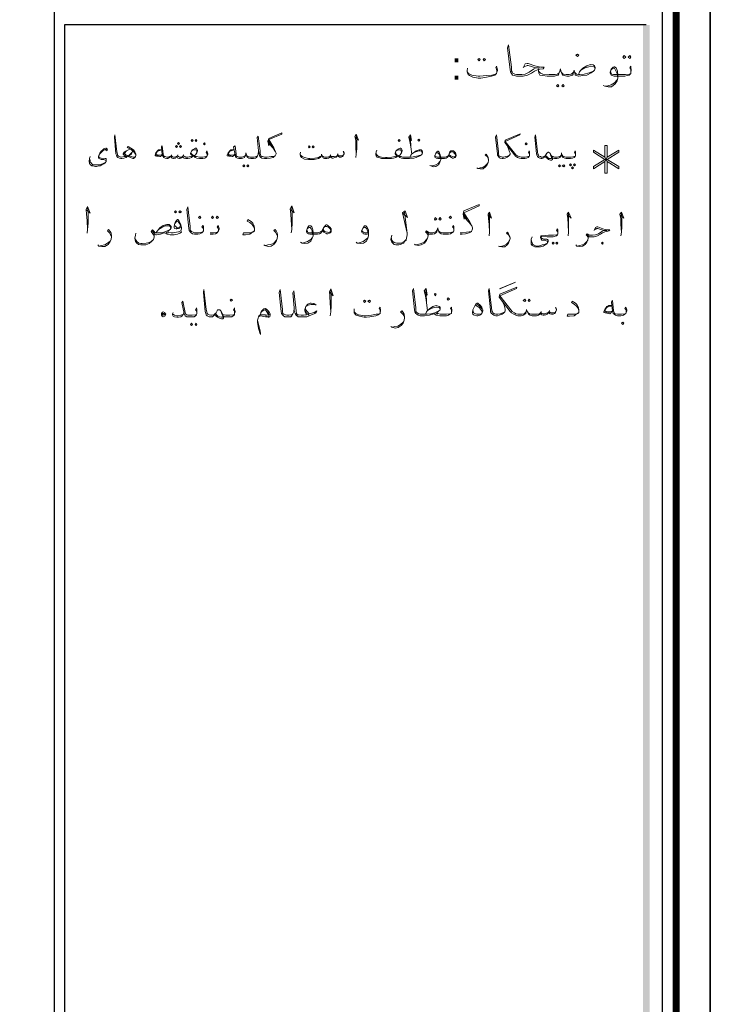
# Model space of a CAD drawing. Header units: metres. Extents: x -18 to 342, y 4 to 63.
# Tile 118 of 173: x 239 to 252, y 23 to 43. Entities that reach past the tile are written whole.
import ezdxf

# ---------------------------------------------------------------- set-up
doc = ezdxf.new("R2010")
doc.units = ezdxf.units.M
doc.header["$MEASUREMENT"] = 0
for name, color, linetype in [('PDF2_KADR', 7, 'Continuous'), ('PDF2_text', 7, 'Continuous'), ('PDF2_textt', 7, 'Continuous')]:
    doc.layers.add(name, color=color, linetype=linetype)
doc.styles.add('PDF B Mitra', font='BMITRA.TTF')

msp = doc.modelspace()

# ---------------------------------------------------------------- linework, layer by layer
at = {"layer": 'PDF2_KADR', "lineweight": 25}
for points in [[(168.183, 4.013), (252.273, 4.013), (252.273, 63.476), (168.183, 63.476)], [(168.183, 63.476), (252.273, 63.476), (252.273, 4.013), (168.183, 4.013)], [(169.002, 4.832), (251.33, 4.832), (251.33, 62.657), (169.002, 62.657)]]:
    msp.add_lwpolyline(points, close=True, dxfattribs=at)
at = {"layer": 'PDF2_KADR', "lineweight": 0, "const_width": 0.135}
msp.add_lwpolyline([(168.723, 62.937), (168.723, 4.552), (251.599, 4.552), (251.599, 62.937)], close=True, dxfattribs=at)
at = {"layer": 'PDF2_KADR', "lineweight": 25}
for points in [[(239.339, 4.832), (239.339, 62.657)], [(251.012, 42.759), (239.541, 42.759), (239.541, 15.956), (239.541, 15.628), (251.012, 15.628)]]:
    msp.add_lwpolyline(points, dxfattribs=at)
at = {"layer": 'PDF2_KADR', "transparency": 33554559}
for points in [[(250.944, 15.628), (251.079, 15.628), (250.944, 42.759)], [(251.079, 15.628), (250.944, 42.759), (251.079, 42.759)]]:
    msp.add_solid(points, dxfattribs=at)
at = {"layer": 'PDF2_textt', "lineweight": 20}
for points in [[(248.585, 41.912), (248.623, 41.989), (248.662, 41.998), (248.681, 41.998), (248.816, 41.95), (248.931, 41.921), (248.999, 41.921), (248.98, 41.893), (248.912, 41.883), (248.864, 41.873), (248.806, 41.844), (248.748, 41.806), (248.671, 41.767), (248.585, 41.748), (248.46, 41.748), (248.45, 41.748), (248.411, 41.758), (248.373, 41.767), (248.354, 41.796), (248.334, 41.835), (248.325, 41.873), (248.277, 42.307), (248.296, 42.364), (248.354, 41.921), (248.354, 41.854), (248.363, 41.835), (248.382, 41.806), (248.421, 41.787), (248.45, 41.777), (248.46, 41.777), (248.556, 41.777), (248.623, 41.787), (248.7, 41.825), (248.787, 41.883), (248.835, 41.912), (248.903, 41.912), (248.835, 41.912), (248.681, 41.96), (248.662, 41.96), (248.604, 41.931)], [(249.673, 41.777), (249.692, 41.835), (249.721, 41.864), (249.76, 41.902), (249.837, 41.95), (249.914, 41.979), (249.962, 41.97), (249.991, 41.95), (250.001, 41.921), (250.001, 41.902), (249.991, 41.864), (249.972, 41.844), (249.923, 41.815), (249.837, 41.767), (249.76, 41.758), (249.683, 41.748), (249.673, 41.748), (249.635, 41.758), (249.606, 41.767), (249.606, 41.787), (249.596, 41.825), (249.586, 41.864), (249.577, 41.825), (249.567, 41.787), (249.557, 41.767), (249.529, 41.758), (249.49, 41.748), (249.442, 41.748), (249.394, 41.758), (249.365, 41.767), (249.346, 41.796), (249.326, 41.844), (249.317, 41.893), (249.307, 41.844), (249.288, 41.796), (249.278, 41.767), (249.24, 41.758), (249.201, 41.748), (249.143, 41.748), (249.057, 41.748), (248.97, 41.758), (248.912, 41.767), (248.893, 41.806), (248.883, 41.844), (248.883, 41.893)], [(248.065, 41.825), (248.065, 41.844), (248.055, 41.883), (248.045, 41.912), (248.055, 41.941), (248.065, 41.921), (248.074, 41.873), (248.074, 41.854), (248.065, 41.825), (248.055, 41.796), (248.026, 41.767), (247.959, 41.748), (247.824, 41.719), (247.747, 41.71), (247.699, 41.71), (247.593, 41.729), (247.525, 41.758), (247.496, 41.777), (247.487, 41.806), (247.477, 41.835), (247.477, 41.854), (247.487, 41.902)], [(247.477, 41.835), (247.506, 41.796), (247.573, 41.767), (247.699, 41.748), (247.728, 41.748), (247.862, 41.758), (247.968, 41.767), (248.017, 41.777), (248.055, 41.796)], [(249.297, 41.835), (249.288, 41.806), (249.259, 41.787), (249.211, 41.777), (249.143, 41.777), (249.095, 41.777), (248.97, 41.787), (248.922, 41.806), (248.903, 41.825), (248.883, 41.844)], [(249.336, 41.835), (249.355, 41.806), (249.375, 41.787), (249.432, 41.777), (249.49, 41.777), (249.529, 41.787), (249.557, 41.806), (249.577, 41.825)], [(249.596, 41.825), (249.635, 41.787), (249.673, 41.777), (249.702, 41.777), (249.789, 41.787), (249.885, 41.815), (249.972, 41.844)], [(249.721, 41.864), (249.798, 41.912), (249.875, 41.931), (249.914, 41.941), (249.923, 41.941), (249.981, 41.931), (250.001, 41.902)], [(250.704, 41.825), (250.704, 41.844), (250.704, 41.883), (250.684, 41.912), (250.704, 41.941), (250.704, 41.921), (250.713, 41.873), (250.713, 41.854), (250.704, 41.825), (250.704, 41.796), (250.675, 41.767), (250.636, 41.758), (250.588, 41.748), (250.521, 41.748), (250.376, 41.748), (250.338, 41.758), (250.318, 41.767), (250.309, 41.777), (250.299, 41.806), (250.299, 41.825), (250.318, 41.883), (250.357, 41.921), (250.376, 41.931), (250.386, 41.931), (250.415, 41.912), (250.444, 41.844), (250.453, 41.767), (250.453, 41.71), (250.434, 41.652), (250.395, 41.594), (250.328, 41.536), (250.261, 41.536), (250.193, 41.546), (250.164, 41.565)], [(250.318, 41.873), (250.338, 41.893), (250.367, 41.902), (250.386, 41.902), (250.405, 41.864), (250.424, 41.825), (250.434, 41.796), (250.453, 41.71), (250.434, 41.671), (250.386, 41.613), (250.318, 41.575), (250.251, 41.555), (250.203, 41.546)], [(250.309, 41.835), (250.309, 41.806), (250.328, 41.787), (250.367, 41.777), (250.521, 41.777), (250.598, 41.777), (250.675, 41.787), (250.704, 41.796)], [(243.692, 40.178), (243.654, 40.159), (243.615, 40.159), (243.538, 40.149), (243.509, 40.149), (243.48, 40.149), (243.442, 40.159), (243.432, 40.159), (243.413, 40.178), (243.394, 40.226), (243.394, 40.274), (243.355, 40.563), (243.336, 40.535), (243.365, 40.274), (243.374, 40.226), (243.384, 40.178), (243.403, 40.149), (243.432, 40.13), (243.48, 40.12), (243.509, 40.12), (243.528, 40.12), (243.596, 40.13), (243.654, 40.14), (243.673, 40.159), (243.692, 40.178), (243.711, 40.217), (243.711, 40.226), (243.702, 40.255), (243.663, 40.332), (243.567, 40.496), (243.827, 40.602), (243.827, 40.631), (243.567, 40.515), (243.548, 40.467), (243.567, 40.371), (243.567, 40.496)], [(245.272, 40.544), (245.339, 40.486), (245.291, 40.602), (245.262, 40.554), (245.281, 40.477), (245.281, 40.361), (245.291, 40.207), (245.281, 40.14)], [(248.71, 40.178), (248.71, 40.197), (248.7, 40.226), (248.691, 40.246), (248.7, 40.274), (248.71, 40.255), (248.71, 40.217), (248.71, 40.207), (248.71, 40.178), (248.7, 40.159), (248.681, 40.14), (248.652, 40.13), (248.614, 40.12), (248.565, 40.12), (248.546, 40.12), (248.508, 40.13), (248.469, 40.14), (248.431, 40.169), (248.411, 40.197), (248.219, 40.438), (248.228, 40.486), (248.527, 40.612), (248.517, 40.592), (248.228, 40.457), (248.44, 40.197), (248.479, 40.169), (248.508, 40.159), (248.546, 40.149), (248.565, 40.149), (248.623, 40.149), (248.681, 40.159), (248.7, 40.159)], [(240.947, 40.188), (240.938, 40.207), (240.918, 40.236), (240.88, 40.284), (240.774, 40.342), (240.793, 40.361), (240.899, 40.294), (240.928, 40.255), (240.947, 40.207), (240.947, 40.178), (240.938, 40.159), (240.928, 40.14), (240.899, 40.12), (240.889, 40.12), (240.793, 40.159), (240.735, 40.178), (240.706, 40.197), (240.697, 40.207), (240.697, 40.217), (240.716, 40.246), (240.745, 40.265), (240.764, 40.274), (240.803, 40.294), (240.832, 40.303), (240.861, 40.294), (240.88, 40.274), (240.88, 40.255), (240.861, 40.217), (240.812, 40.178), (240.774, 40.159), (240.755, 40.14), (240.706, 40.13), (240.668, 40.12), (240.658, 40.12), (240.649, 40.12), (240.62, 40.13), (240.591, 40.14), (240.572, 40.159), (240.562, 40.188), (240.552, 40.217), (240.523, 40.544), (240.533, 40.592), (240.572, 40.255), (240.581, 40.207), (240.581, 40.188), (240.6, 40.169), (240.62, 40.159), (240.649, 40.149), (240.658, 40.149), (240.716, 40.159), (240.755, 40.159), (240.774, 40.169), (240.812, 40.188), (240.832, 40.207), (240.87, 40.246)], [(243.567, 40.448), (243.625, 40.371)], [(243.567, 40.419), (243.654, 40.323), (243.702, 40.255)], [(245.291, 40.207), (245.301, 40.313), (245.301, 40.496), (245.291, 40.573)], [(246.331, 40.544), (246.379, 40.477), (246.36, 40.592), (246.331, 40.544), (246.35, 40.457), (246.37, 40.352), (246.389, 40.207)], [(246.37, 40.352), (246.36, 40.506), (246.36, 40.583)], [(248.267, 40.38), (248.296, 40.313), (248.315, 40.255), (248.325, 40.226), (248.325, 40.207), (248.315, 40.188), (248.286, 40.159), (248.267, 40.149), (248.228, 40.13), (248.19, 40.12), (248.171, 40.12), (248.132, 40.13), (248.113, 40.14), (248.094, 40.159), (248.074, 40.188), (248.074, 40.217), (248.036, 40.544), (248.055, 40.592), (248.094, 40.255), (248.094, 40.207), (248.103, 40.188), (248.113, 40.169), (248.142, 40.159), (248.171, 40.149), (248.199, 40.149), (248.238, 40.159), (248.277, 40.169), (248.315, 40.188)], [(249.615, 40.178), (249.615, 40.197), (249.606, 40.226), (249.596, 40.246), (249.606, 40.274), (249.615, 40.255), (249.615, 40.217), (249.615, 40.207), (249.615, 40.178), (249.606, 40.159), (249.586, 40.14), (249.557, 40.13), (249.519, 40.12), (249.471, 40.12), (249.432, 40.12), (249.403, 40.13), (249.375, 40.14), (249.355, 40.159), (249.346, 40.197), (249.336, 40.236), (249.336, 40.197), (249.317, 40.159), (249.307, 40.14), (249.278, 40.13), (249.249, 40.12), (249.211, 40.12), (249.201, 40.12), (249.172, 40.13), (249.153, 40.14), (249.143, 40.178), (249.114, 40.226), (249.105, 40.236), (249.086, 40.246), (249.076, 40.246), (249.066, 40.236), (249.047, 40.226), (249.028, 40.197), (249.009, 40.159), (248.999, 40.149), (248.989, 40.14), (248.97, 40.13), (248.951, 40.12), (248.941, 40.12), (248.912, 40.13), (248.883, 40.14), (248.864, 40.159), (248.854, 40.188), (248.845, 40.217), (248.816, 40.544), (248.826, 40.592), (248.864, 40.255), (248.874, 40.207), (248.883, 40.188), (248.893, 40.169), (248.922, 40.159), (248.941, 40.149), (248.951, 40.149), (248.96, 40.149), (248.989, 40.159), (248.999, 40.159), (249.009, 40.169), (249.028, 40.197)], [(240.369, 40.294), (240.36, 40.303), (240.321, 40.294), (240.292, 40.274), (240.254, 40.236), (240.234, 40.217), (240.225, 40.188), (240.215, 40.159), (240.225, 40.14), (240.263, 40.13), (240.34, 40.12), (240.36, 40.12), (240.36, 40.101), (240.36, 40.082), (240.36, 40.063), (240.34, 40.034), (240.312, 40.014), (240.273, 39.995), (240.244, 39.976), (240.215, 39.976), (240.167, 39.966), (240.148, 39.966), (240.1, 39.976), (240.08, 39.976), (240.052, 39.995), (240.032, 40.024), (240.023, 40.063), (240.032, 40.12), (240.042, 40.159)], [(240.35, 40.294), (240.36, 40.274), (240.389, 40.284), (240.379, 40.313), (240.36, 40.323), (240.35, 40.323), (240.312, 40.313), (240.292, 40.294), (240.263, 40.265), (240.234, 40.226), (240.215, 40.188), (240.206, 40.159), (240.206, 40.14), (240.215, 40.12), (240.225, 40.12), (240.263, 40.101), (240.312, 40.101), (240.34, 40.091), (240.35, 40.082), (240.36, 40.072), (240.35, 40.053), (240.34, 40.043), (240.302, 40.024), (240.254, 40.005), (240.225, 39.995), (240.157, 39.995), (240.138, 39.995), (240.1, 39.995), (240.08, 40.014), (240.061, 40.034), (240.042, 40.053), (240.042, 40.082), (240.032, 40.12)], [(240.938, 40.159), (240.918, 40.149), (240.899, 40.149), (240.851, 40.159), (240.793, 40.178), (240.745, 40.197), (240.726, 40.217), (240.716, 40.217), (240.716, 40.226), (240.726, 40.236), (240.764, 40.274), (240.803, 40.294)], [(241.467, 40.197), (241.429, 40.159), (241.419, 40.159), (241.352, 40.169), (241.323, 40.178), (241.323, 40.188), (241.342, 40.236), (241.371, 40.274), (241.39, 40.294), (241.41, 40.294), (241.458, 40.294), (241.4, 40.274), (241.371, 40.265), (241.342, 40.217), (241.352, 40.197), (241.371, 40.197), (241.448, 40.188), (241.467, 40.207)], [(242.353, 40.178), (242.353, 40.197), (242.344, 40.226), (242.334, 40.246), (242.344, 40.274), (242.353, 40.255), (242.363, 40.217), (242.363, 40.207), (242.353, 40.178), (242.344, 40.159), (242.324, 40.14), (242.305, 40.13), (242.267, 40.12), (242.209, 40.12), (242.199, 40.12), (242.151, 40.13), (242.113, 40.14), (242.093, 40.159), (242.084, 40.169), (242.064, 40.159), (242.045, 40.14), (242.007, 40.13), (241.968, 40.12), (241.949, 40.12), (241.93, 40.12), (241.901, 40.13), (241.881, 40.14), (241.862, 40.159), (241.853, 40.14), (241.833, 40.13), (241.814, 40.12), (241.804, 40.12), (241.775, 40.13), (241.766, 40.14), (241.756, 40.169), (241.737, 40.14), (241.718, 40.13), (241.689, 40.12), (241.679, 40.12), (241.66, 40.13), (241.65, 40.14), (241.631, 40.169), (241.612, 40.14), (241.592, 40.13), (241.573, 40.12), (241.564, 40.12), (241.554, 40.12), (241.525, 40.13), (241.496, 40.14), (241.487, 40.159), (241.467, 40.197), (241.448, 40.352), (241.467, 40.371), (241.487, 40.207), (241.496, 40.178), (241.506, 40.159), (241.525, 40.159), (241.554, 40.149), (241.564, 40.149), (241.583, 40.149), (241.612, 40.159), (241.631, 40.169), (241.65, 40.178), (241.66, 40.159), (241.689, 40.149), (241.708, 40.149), (241.737, 40.159), (241.756, 40.169), (241.766, 40.178), (241.785, 40.159), (241.804, 40.149), (241.833, 40.149), (241.862, 40.159), (241.881, 40.178), (241.891, 40.169), (241.91, 40.159), (241.93, 40.149), (241.949, 40.149), (241.968, 40.149), (242.026, 40.159), (242.064, 40.169), (242.045, 40.197), (242.026, 40.217), (242.026, 40.226), (242.045, 40.265), (242.064, 40.294), (242.103, 40.313), (242.122, 40.323), (242.141, 40.323), (242.151, 40.313), (242.161, 40.284), (242.161, 40.274), (242.151, 40.236), (242.122, 40.197), (242.093, 40.178), (242.122, 40.159), (242.141, 40.159), (242.199, 40.149), (242.209, 40.149), (242.267, 40.149), (242.324, 40.159), (242.344, 40.159)], [(242.036, 40.236), (242.045, 40.217), (242.064, 40.197), (242.093, 40.178)], [(242.151, 40.236), (242.151, 40.265), (242.141, 40.294), (242.122, 40.294), (242.113, 40.294), (242.064, 40.284), (242.045, 40.265)], [(242.902, 40.197), (242.854, 40.159), (242.845, 40.159), (242.777, 40.169), (242.748, 40.178), (242.748, 40.188), (242.767, 40.236), (242.796, 40.274), (242.816, 40.294), (242.835, 40.294), (242.883, 40.294), (242.825, 40.274), (242.796, 40.265), (242.767, 40.217), (242.777, 40.197), (242.796, 40.197), (242.873, 40.188), (242.902, 40.207)], [(243.365, 40.274), (243.355, 40.207), (243.345, 40.178), (243.326, 40.14), (243.307, 40.13), (243.268, 40.12), (243.249, 40.12), (243.211, 40.12), (243.172, 40.13), (243.153, 40.14), (243.133, 40.159), (243.124, 40.197), (243.114, 40.236), (243.114, 40.197), (243.095, 40.159), (243.085, 40.14), (243.056, 40.13), (243.028, 40.12), (242.989, 40.12), (242.979, 40.12), (242.95, 40.13), (242.922, 40.14), (242.912, 40.159), (242.902, 40.197), (242.873, 40.352), (242.902, 40.371), (242.922, 40.207), (242.922, 40.178), (242.941, 40.159), (242.95, 40.159), (242.979, 40.149), (242.989, 40.149), (243.037, 40.149), (243.076, 40.159), (243.095, 40.169), (243.105, 40.188)], [(245.05, 40.217), (245.031, 40.255), (245.04, 40.265), (245.05, 40.236), (245.05, 40.217), (245.04, 40.197), (245.031, 40.178), (245.021, 40.159), (244.992, 40.149), (244.963, 40.149), (244.944, 40.159), (244.915, 40.169), (244.915, 40.178), (244.896, 40.149), (244.867, 40.14), (244.838, 40.13), (244.819, 40.13), (244.8, 40.14), (244.78, 40.149), (244.78, 40.169), (244.761, 40.14), (244.742, 40.13), (244.713, 40.12), (244.674, 40.12), (244.665, 40.12), (244.646, 40.13), (244.636, 40.14), (244.626, 40.149), (244.617, 40.169), (244.607, 40.207), (244.607, 40.178), (244.588, 40.149), (244.578, 40.14), (244.549, 40.12), (244.463, 40.101), (244.386, 40.101), (244.347, 40.101), (244.27, 40.111), (244.212, 40.14), (244.193, 40.169), (244.183, 40.197), (244.183, 40.217), (244.193, 40.246)], [(244.935, 40.217), (244.925, 40.197)], [(246.35, 40.149), (246.37, 40.188), (246.389, 40.217), (246.418, 40.236), (246.476, 40.274), (246.533, 40.294), (246.572, 40.294), (246.591, 40.274), (246.601, 40.255), (246.601, 40.236), (246.591, 40.217), (246.581, 40.197), (246.543, 40.178), (246.476, 40.14), (246.427, 40.13), (246.341, 40.12), (246.225, 40.12), (246.187, 40.13), (246.148, 40.14), (246.129, 40.159), (246.119, 40.169), (246.1, 40.159), (246.071, 40.14), (246.023, 40.13), (245.984, 40.12), (245.898, 40.12), (245.869, 40.12), (245.792, 40.12), (245.734, 40.14), (245.705, 40.149), (245.686, 40.178), (245.676, 40.197), (245.676, 40.217), (245.686, 40.255), (245.695, 40.284)], [(245.686, 40.217), (245.695, 40.197), (245.715, 40.178), (245.734, 40.159), (245.792, 40.149), (245.869, 40.14), (245.898, 40.14), (245.994, 40.149), (246.052, 40.159), (246.1, 40.169), (246.071, 40.197), (246.061, 40.217), (246.061, 40.226), (246.071, 40.265), (246.1, 40.294), (246.129, 40.313), (246.158, 40.323), (246.167, 40.323), (246.187, 40.313), (246.196, 40.284), (246.196, 40.274), (246.187, 40.236), (246.158, 40.197), (246.129, 40.178), (246.148, 40.159), (246.177, 40.159), (246.206, 40.149), (246.225, 40.149), (246.379, 40.149), (246.447, 40.159), (246.514, 40.178), (246.581, 40.197)], [(246.187, 40.236), (246.187, 40.265), (246.167, 40.294), (246.158, 40.294), (246.148, 40.294), (246.1, 40.284), (246.071, 40.265)], [(246.071, 40.236), (246.071, 40.217), (246.09, 40.197), (246.129, 40.178)], [(246.389, 40.217), (246.447, 40.246), (246.504, 40.265), (246.533, 40.274), (246.543, 40.274), (246.581, 40.265), (246.601, 40.236)], [(247.111, 40.178), (247.102, 40.159), (247.082, 40.14), (247.063, 40.13), (247.034, 40.12), (247.005, 40.12), (246.899, 40.12), (246.87, 40.13), (246.861, 40.14), (246.841, 40.149), (246.841, 40.169), (246.841, 40.178), (246.861, 40.226), (246.88, 40.255), (246.899, 40.265), (246.909, 40.265), (246.928, 40.246), (246.947, 40.197), (246.957, 40.14), (246.957, 40.101), (246.938, 40.053), (246.919, 40.005), (246.861, 39.966), (246.813, 39.957), (246.764, 39.976), (246.745, 39.986)], [(246.861, 40.217), (246.87, 40.236), (246.89, 40.236), (246.899, 40.236), (246.919, 40.217), (246.938, 40.178), (246.938, 40.159), (246.957, 40.101), (246.938, 40.063), (246.909, 40.024), (246.861, 39.995), (246.803, 39.976), (246.764, 39.976)], [(247.13, 40.226), (247.15, 40.246), (247.169, 40.255), (247.188, 40.255), (247.207, 40.246), (247.217, 40.236), (247.236, 40.217), (247.256, 40.188), (247.256, 40.178), (247.236, 40.159), (247.227, 40.149), (247.198, 40.159), (247.15, 40.178), (247.121, 40.197), (247.102, 40.178), (247.082, 40.159), (247.044, 40.149), (247.005, 40.149), (246.89, 40.149), (246.861, 40.159), (246.851, 40.169), (246.841, 40.188)], [(249.114, 40.226), (249.124, 40.197), (249.143, 40.14), (249.143, 40.12), (249.124, 40.12), (249.095, 40.12), (249.066, 40.14), (249.047, 40.159), (249.028, 40.178)], [(250.193, 40.063), (250.193, 39.831), (250.241, 39.831), (250.241, 40.063), (250.472, 39.918), (250.472, 39.966), (250.241, 40.101), (250.472, 40.246), (250.472, 40.284), (250.241, 40.149), (250.241, 40.38), (250.193, 40.38), (250.193, 40.149), (249.972, 40.284), (249.972, 40.246), (250.193, 40.101), (249.972, 39.966), (249.972, 39.918), (250.193, 40.063), (250.241, 40.149)], [(241.419, 40.169), (241.342, 40.188)], [(241.65, 40.197), (241.65, 40.178)], [(241.775, 40.197), (241.766, 40.178)], [(241.891, 40.197), (241.881, 40.178)], [(242.845, 40.169), (242.767, 40.188)], [(243.345, 40.178), (243.336, 40.159), (243.316, 40.159), (243.278, 40.149), (243.249, 40.149), (243.201, 40.149), (243.162, 40.159), (243.143, 40.169), (243.133, 40.188)], [(244.183, 40.197), (244.222, 40.159), (244.27, 40.14), (244.347, 40.12), (244.376, 40.12), (244.472, 40.13), (244.549, 40.14), (244.578, 40.159), (244.607, 40.178)], [(244.617, 40.178), (244.636, 40.159), (244.665, 40.149), (244.674, 40.149), (244.723, 40.149), (244.761, 40.159), (244.78, 40.169), (244.78, 40.178), (244.8, 40.159), (244.829, 40.159), (244.857, 40.159), (244.896, 40.169), (244.915, 40.178), (244.925, 40.197), (244.944, 40.178), (244.963, 40.178), (245.002, 40.178), (245.021, 40.178), (245.04, 40.197)], [(244.79, 40.197), (244.78, 40.178)], [(247.901, 40.091), (247.891, 40.12), (247.872, 40.159), (247.834, 40.188), (247.853, 40.207), (247.872, 40.178), (247.891, 40.14), (247.901, 40.101), (247.901, 40.082), (247.891, 40.043), (247.872, 39.995), (247.843, 39.957), (247.795, 39.918), (247.737, 39.918), (247.689, 39.928), (247.67, 39.937)], [(247.699, 39.928), (247.737, 39.937), (247.785, 39.947), (247.834, 39.976), (247.872, 40.014), (247.891, 40.043)], [(249.153, 40.14), (249.163, 40.12), (249.163, 40.101), (249.143, 40.091), (249.124, 40.091), (249.086, 40.101), (249.066, 40.12), (249.037, 40.14), (249.009, 40.159)], [(249.326, 40.188), (249.317, 40.169), (249.297, 40.159), (249.259, 40.149), (249.211, 40.149), (249.201, 40.149), (249.172, 40.159), (249.153, 40.159), (249.143, 40.178)], [(249.355, 40.188), (249.365, 40.169), (249.384, 40.159), (249.423, 40.149), (249.471, 40.149), (249.529, 40.149), (249.586, 40.159), (249.606, 40.159)], [(250.193, 40.149), (250.241, 40.063)], [(250.241, 40.101), (250.193, 40.101)], [(239.965, 39.109), (240.042, 39.042), (239.994, 39.177), (239.965, 39.119), (239.974, 39.022), (239.984, 38.897), (239.994, 38.724), (239.984, 38.647)], [(239.994, 38.724), (240.003, 38.849), (240.003, 39.051), (239.994, 39.148)], [(242.276, 38.695), (242.276, 38.724), (242.267, 38.753), (242.247, 38.772), (242.267, 38.801), (242.276, 38.782), (242.276, 38.743), (242.276, 38.724), (242.276, 38.695), (242.267, 38.676), (242.247, 38.656), (242.209, 38.637), (242.17, 38.628), (242.113, 38.628), (242.103, 38.628), (242.064, 38.637), (242.036, 38.656), (242.016, 38.676), (241.997, 38.705), (241.987, 38.743), (241.949, 39.119), (241.968, 39.167), (242.016, 38.782), (242.016, 38.724), (242.026, 38.705), (242.045, 38.685), (242.074, 38.666), (242.103, 38.656), (242.113, 38.656), (242.18, 38.656), (242.247, 38.666), (242.267, 38.676)], [(243.991, 39.119), (244.068, 39.051), (244.02, 39.186), (243.991, 39.128), (244, 39.032), (244.01, 38.907), (244.02, 38.724), (244.01, 38.656)], [(244.02, 38.724), (244.029, 38.859), (244.029, 39.051), (244.02, 39.157)], [(246.206, 39.051), (246.302, 38.955), (246.254, 39.09), (246.206, 39.051), (246.293, 38.647), (246.244, 39.061)], [(247.342, 38.628), (247.381, 38.628), (247.448, 38.637), (247.516, 38.656), (247.545, 38.666), (247.564, 38.685), (247.583, 38.733), (247.583, 38.753), (247.573, 38.791), (247.525, 38.878), (247.41, 39.051), (247.718, 39.186), (247.718, 39.215), (247.41, 39.09), (247.4, 39.022), (247.419, 38.926), (247.41, 39.051)], [(247.901, 39.003), (247.959, 38.945), (247.92, 39.061), (247.891, 39.022), (247.901, 38.936), (247.911, 38.82), (247.92, 38.666), (247.911, 38.599)], [(249.461, 39.003), (249.529, 38.945), (249.48, 39.061), (249.452, 39.022), (249.461, 38.936), (249.471, 38.82), (249.48, 38.666), (249.471, 38.599)], [(250.501, 39.003), (250.569, 38.945), (250.521, 39.061), (250.492, 39.022), (250.511, 38.936), (250.511, 38.82), (250.521, 38.666), (250.511, 38.599)], [(241.843, 38.762), (241.814, 38.753), (241.795, 38.743), (241.756, 38.733), (241.737, 38.733), (241.708, 38.743), (241.698, 38.753), (241.698, 38.772), (241.708, 38.82), (241.718, 38.859), (241.747, 38.897), (241.766, 38.916), (241.775, 38.916), (241.795, 38.897), (241.814, 38.859), (241.833, 38.811), (241.843, 38.762), (241.843, 38.733), (241.833, 38.695), (241.785, 38.676), (241.747, 38.666), (241.679, 38.656), (241.66, 38.656)], [(241.718, 38.849), (241.747, 38.878), (241.775, 38.888), (241.795, 38.859), (241.824, 38.811), (241.824, 38.791), (241.814, 38.772), (241.804, 38.762), (241.775, 38.753), (241.747, 38.753), (241.737, 38.772), (241.718, 38.791)], [(243.288, 38.733), (243.268, 38.782), (243.239, 38.82), (243.191, 38.859), (243.143, 38.888), (243.153, 38.916), (243.22, 38.878), (243.249, 38.849), (243.278, 38.791), (243.288, 38.733), (243.288, 38.724), (243.288, 38.695), (243.268, 38.676), (243.22, 38.647), (243.191, 38.628), (243.105, 38.618), (243.056, 38.618), (243.066, 38.656), (243.153, 38.656), (243.22, 38.656), (243.249, 38.676), (243.288, 38.695)], [(247.419, 39.003), (247.477, 38.926)], [(247.419, 38.965), (247.516, 38.859), (247.573, 38.791)], [(247.92, 38.666), (247.92, 38.772), (247.92, 38.955), (247.92, 39.042)], [(249.48, 38.666), (249.48, 38.772), (249.48, 38.955), (249.48, 39.042)], [(250.521, 38.666), (250.53, 38.772), (250.53, 38.955), (250.521, 39.042)], [(240.466, 38.589), (240.446, 38.618), (240.427, 38.656), (240.389, 38.695), (240.408, 38.724), (240.437, 38.685), (240.456, 38.647), (240.466, 38.599), (240.466, 38.579), (240.456, 38.531), (240.437, 38.483), (240.398, 38.425), (240.331, 38.387), (240.273, 38.387), (240.215, 38.396), (240.196, 38.416)], [(241.304, 38.589), (241.294, 38.618), (241.246, 38.685), (241.275, 38.714), (241.304, 38.685), (241.323, 38.656), (241.342, 38.656), (241.371, 38.656), (241.448, 38.656), (241.535, 38.685), (241.612, 38.714)], [(241.843, 38.685), (241.843, 38.666), (241.814, 38.647), (241.766, 38.628), (241.698, 38.618), (241.679, 38.618), (241.621, 38.618), (241.564, 38.628), (241.535, 38.647), (241.515, 38.656), (241.487, 38.647), (241.429, 38.628), (241.352, 38.618), (241.342, 38.618), (241.313, 38.628), (241.304, 38.647), (241.265, 38.695)], [(241.342, 38.656), (241.371, 38.695), (241.39, 38.724), (241.419, 38.753), (241.487, 38.801), (241.554, 38.82), (241.602, 38.82), (241.621, 38.801), (241.641, 38.782), (241.641, 38.753), (241.621, 38.724), (241.612, 38.714), (241.573, 38.685), (241.583, 38.666), (241.641, 38.656), (241.679, 38.656)], [(241.39, 38.724), (241.458, 38.762), (241.525, 38.791), (241.554, 38.791), (241.573, 38.791), (241.612, 38.791), (241.641, 38.753)], [(241.583, 38.647), (241.544, 38.666)], [(242.575, 38.695), (242.575, 38.724), (242.565, 38.753), (242.546, 38.772), (242.565, 38.801), (242.575, 38.782), (242.585, 38.743), (242.585, 38.724), (242.575, 38.695), (242.565, 38.676), (242.546, 38.656), (242.517, 38.637), (242.469, 38.628), (242.411, 38.628)], [(242.411, 38.656), (242.479, 38.656), (242.546, 38.666), (242.565, 38.676)], [(243.74, 38.589), (243.721, 38.628), (243.702, 38.666), (243.663, 38.705), (243.692, 38.724), (243.711, 38.695), (243.731, 38.656), (243.74, 38.608), (243.74, 38.589), (243.731, 38.541), (243.711, 38.483), (243.673, 38.435), (243.615, 38.396), (243.557, 38.387), (243.49, 38.406), (243.471, 38.416)], [(244.626, 38.695), (244.607, 38.666), (244.597, 38.656), (244.569, 38.637), (244.53, 38.628), (244.501, 38.628), (244.376, 38.628), (244.347, 38.637), (244.328, 38.647), (244.318, 38.656), (244.308, 38.685), (244.308, 38.695), (244.328, 38.753), (244.357, 38.791), (244.376, 38.791), (244.395, 38.791), (244.414, 38.772), (244.434, 38.714), (244.443, 38.656), (244.443, 38.599), (244.424, 38.55), (244.395, 38.493), (244.337, 38.454), (244.28, 38.445), (244.222, 38.454), (244.193, 38.473)], [(244.328, 38.743), (244.347, 38.753), (244.366, 38.762), (244.386, 38.762), (244.405, 38.733), (244.424, 38.695), (244.424, 38.676), (244.443, 38.599), (244.424, 38.56), (244.395, 38.522), (244.328, 38.483), (244.27, 38.464), (244.231, 38.454)], [(244.318, 38.705), (244.328, 38.685), (244.337, 38.666), (244.366, 38.656), (244.501, 38.656), (244.54, 38.656), (244.588, 38.676), (244.617, 38.695), (244.626, 38.724)], [(244.646, 38.753), (244.665, 38.772), (244.694, 38.782), (244.713, 38.782), (244.732, 38.772), (244.752, 38.762), (244.771, 38.743), (244.79, 38.705), (244.79, 38.695), (244.771, 38.666), (244.761, 38.656), (244.723, 38.666), (244.665, 38.685), (244.636, 38.724)], [(245.532, 38.637), (245.503, 38.628), (245.464, 38.628), (245.435, 38.637), (245.426, 38.647), (245.406, 38.656), (245.397, 38.685), (245.397, 38.695), (245.426, 38.753), (245.455, 38.791), (245.464, 38.791), (245.483, 38.791), (245.503, 38.772), (245.532, 38.714), (245.532, 38.656), (245.532, 38.599), (245.522, 38.55), (245.493, 38.493), (245.435, 38.454), (245.368, 38.445), (245.31, 38.454), (245.291, 38.473)], [(245.426, 38.743), (245.435, 38.753), (245.464, 38.762), (245.474, 38.762), (245.503, 38.733), (245.512, 38.695), (245.522, 38.676), (245.532, 38.599), (245.522, 38.56), (245.483, 38.522), (245.426, 38.483), (245.368, 38.464), (245.32, 38.454)], [(245.522, 38.666), (245.493, 38.656), (245.464, 38.656), (245.435, 38.666), (245.416, 38.685), (245.406, 38.705)], [(247.217, 38.695), (247.217, 38.724), (247.207, 38.753), (247.188, 38.772), (247.207, 38.801), (247.217, 38.782), (247.217, 38.743), (247.217, 38.724), (247.217, 38.695), (247.207, 38.676), (247.179, 38.656), (247.15, 38.637), (247.111, 38.628), (247.044, 38.628), (247.005, 38.628), (246.967, 38.637), (246.938, 38.656), (246.919, 38.676), (246.909, 38.714), (246.899, 38.753), (246.89, 38.714), (246.88, 38.676), (246.861, 38.656), (246.832, 38.637), (246.793, 38.628), (246.745, 38.628), (246.726, 38.628), (246.707, 38.637), (246.707, 38.599), (246.697, 38.55), (246.678, 38.502), (246.639, 38.454), (246.572, 38.416), (246.514, 38.406), (246.456, 38.416), (246.437, 38.435)], [(246.88, 38.705), (246.87, 38.685), (246.841, 38.666), (246.803, 38.656), (246.745, 38.656), (246.716, 38.666), (246.678, 38.695), (246.659, 38.666), (246.678, 38.656), (246.697, 38.628), (246.707, 38.608)], [(246.726, 38.647), (246.697, 38.656), (246.678, 38.685)], [(246.909, 38.705), (246.928, 38.685), (246.947, 38.666), (246.996, 38.656), (247.044, 38.656), (247.111, 38.656), (247.179, 38.666), (247.207, 38.676)], [(247.564, 38.685), (247.516, 38.676), (247.468, 38.666), (247.381, 38.656), (247.342, 38.656)], [(248.325, 38.55), (248.315, 38.579), (248.296, 38.618), (248.257, 38.647), (248.277, 38.666), (248.296, 38.637), (248.315, 38.599), (248.325, 38.56), (248.325, 38.541), (248.315, 38.502), (248.296, 38.454), (248.267, 38.416), (248.219, 38.377), (248.161, 38.377), (248.113, 38.387), (248.094, 38.396)], [(249.269, 38.637), (249.269, 38.656), (249.259, 38.685), (249.24, 38.705), (249.259, 38.733), (249.269, 38.714), (249.269, 38.676), (249.269, 38.666), (249.269, 38.637), (249.259, 38.618), (249.24, 38.599), (249.211, 38.589), (249.172, 38.579), (249.124, 38.579), (249.057, 38.579), (248.96, 38.589), (248.951, 38.589), (248.941, 38.579), (248.941, 38.57), (248.941, 38.56), (248.96, 38.541), (248.999, 38.531), (249.047, 38.531), (249.066, 38.522), (249.076, 38.512), (249.076, 38.483), (249.066, 38.464), (249.047, 38.435), (249.018, 38.416), (248.98, 38.396), (248.951, 38.387), (248.922, 38.377), (248.883, 38.377), (248.864, 38.377), (248.816, 38.377), (248.797, 38.387), (248.758, 38.406), (248.739, 38.435), (248.739, 38.473), (248.739, 38.531), (248.758, 38.579)], [(249.981, 38.705), (250.01, 38.762), (250.039, 38.772), (250.058, 38.772), (250.155, 38.733), (250.203, 38.724), (250.241, 38.714), (250.289, 38.714), (250.27, 38.695), (250.232, 38.685), (250.193, 38.676), (250.145, 38.656), (250.106, 38.628), (250.049, 38.599), (249.981, 38.579), (249.904, 38.579), (249.885, 38.579), (249.866, 38.589), (249.866, 38.56), (249.856, 38.512), (249.837, 38.473), (249.808, 38.425), (249.75, 38.396), (249.702, 38.387), (249.644, 38.396), (249.625, 38.416)], [(249.866, 38.56), (249.856, 38.579), (249.846, 38.599), (249.827, 38.618), (249.846, 38.637), (249.875, 38.618), (249.895, 38.608), (249.904, 38.608), (249.952, 38.608), (250.01, 38.618), (250.068, 38.637), (250.135, 38.685), (250.174, 38.705), (250.232, 38.705), (250.174, 38.705), (250.058, 38.743), (250.039, 38.743), (250.001, 38.724)], [(240.225, 38.396), (240.263, 38.406), (240.331, 38.416), (240.389, 38.454), (240.437, 38.493), (240.456, 38.531)], [(241.304, 38.647), (241.304, 38.589), (241.304, 38.57), (241.294, 38.522), (241.255, 38.483), (241.207, 38.445), (241.14, 38.416), (241.082, 38.416), (241.044, 38.416), (240.995, 38.425), (240.966, 38.454), (240.938, 38.483), (240.928, 38.55), (240.938, 38.608), (240.947, 38.647)], [(240.928, 38.56), (240.938, 38.522), (240.966, 38.483), (241.005, 38.454), (241.044, 38.445), (241.072, 38.445), (241.149, 38.454), (241.207, 38.464), (241.246, 38.483), (241.294, 38.522)], [(243.499, 38.406), (243.548, 38.416), (243.605, 38.425), (243.663, 38.454), (243.711, 38.502), (243.731, 38.541)], [(246.293, 38.647), (246.293, 38.618), (246.283, 38.55), (246.273, 38.512), (246.244, 38.483), (246.225, 38.454), (246.206, 38.445), (246.167, 38.425), (246.129, 38.416), (246.071, 38.416), (246.042, 38.425), (246.013, 38.454), (245.994, 38.473), (245.984, 38.483), (245.975, 38.522), (245.975, 38.531), (245.984, 38.579), (245.994, 38.608)], [(246.283, 38.55), (246.273, 38.522), (246.235, 38.483), (246.177, 38.454), (246.129, 38.454), (246.09, 38.454), (246.042, 38.464), (246.013, 38.483), (245.994, 38.512), (245.984, 38.531), (245.984, 38.55)], [(246.466, 38.416), (246.504, 38.425), (246.572, 38.445), (246.63, 38.473), (246.678, 38.522), (246.697, 38.55)], [(248.122, 38.387), (248.161, 38.396), (248.209, 38.406), (248.257, 38.435), (248.296, 38.473), (248.315, 38.502)], [(248.739, 38.531), (248.748, 38.493), (248.758, 38.464), (248.768, 38.435), (248.787, 38.416), (248.816, 38.406), (248.845, 38.396), (248.874, 38.396), (248.931, 38.406), (248.96, 38.416), (249.018, 38.435), (249.057, 38.454), (249.066, 38.454), (249.066, 38.473), (249.066, 38.493), (249.057, 38.493), (249.018, 38.502), (248.999, 38.512), (248.951, 38.512), (248.941, 38.531), (248.931, 38.541), (248.922, 38.56), (248.922, 38.57), (248.931, 38.589), (248.941, 38.599), (248.951, 38.599), (249.086, 38.608), (249.124, 38.608), (249.182, 38.608), (249.24, 38.618), (249.259, 38.618)], [(249.654, 38.396), (249.692, 38.406), (249.75, 38.416), (249.798, 38.445), (249.837, 38.483), (249.856, 38.512)], [(249.885, 38.599), (249.856, 38.608), (249.837, 38.628)], [(242.893, 37.067), (242.893, 37.087), (242.893, 37.115), (242.873, 37.135), (242.893, 37.173), (242.893, 37.144), (242.902, 37.106), (242.902, 37.096), (242.893, 37.067), (242.893, 37.038), (242.864, 37.019), (242.835, 37), (242.796, 37), (242.729, 37), (242.719, 37), (242.69, 37), (242.662, 37.019), (242.652, 37.058), (242.623, 37.115), (242.604, 37.135), (242.594, 37.135), (242.575, 37.135), (242.556, 37.135), (242.546, 37.115), (242.527, 37.077), (242.498, 37.038), (242.488, 37.029), (242.479, 37.019), (242.459, 37), (242.43, 37), (242.421, 37), (242.392, 37), (242.353, 37.019), (242.334, 37.038), (242.324, 37.067), (242.315, 37.106), (242.276, 37.481), (242.286, 37.539), (242.334, 37.144), (242.344, 37.096), (242.353, 37.067), (242.363, 37.048), (242.392, 37.038), (242.421, 37.029), (242.43, 37.029), (242.44, 37.029), (242.479, 37.038), (242.488, 37.038), (242.498, 37.048), (242.527, 37.077)], [(244.068, 37.173), (244.058, 37.096), (244.039, 37.058), (244.02, 37.019), (244, 37), (243.952, 37), (243.933, 37), (243.923, 37), (243.885, 37), (243.856, 37.019), (243.837, 37.038), (243.817, 37.067), (243.808, 37.106), (243.769, 37.481), (243.788, 37.539), (243.837, 37.144), (243.837, 37.096), (243.846, 37.067), (243.865, 37.048), (243.894, 37.038), (243.923, 37.029), (243.933, 37.029), (243.962, 37.029), (244, 37.038), (244.029, 37.038), (244.039, 37.058)], [(244.501, 37.231), (244.453, 37.26), (244.405, 37.27), (244.386, 37.27), (244.337, 37.25), (244.299, 37.202), (244.28, 37.144), (244.28, 37.115), (244.289, 37.077), (244.308, 37.038), (244.299, 37.038), (244.251, 37.029), (244.231, 37.029), (244.203, 37.029), (244.154, 37.038), (244.135, 37.038), (244.116, 37.067), (244.106, 37.115), (244.097, 37.173), (244.058, 37.51), (244.039, 37.472), (244.068, 37.173), (244.068, 37.115), (244.087, 37.067), (244.106, 37.029), (244.145, 37), (244.203, 37), (244.231, 37), (244.26, 37), (244.318, 37), (244.366, 37.019), (244.472, 37.067), (244.501, 37.087), (244.511, 37.115), (244.463, 37.087), (244.366, 37.058), (244.328, 37.096), (244.299, 37.135), (244.289, 37.164)], [(244.771, 37.481), (244.838, 37.414), (244.79, 37.549), (244.761, 37.501), (244.771, 37.404), (244.78, 37.27), (244.79, 37.096), (244.78, 37.019)], [(244.79, 37.096), (244.8, 37.221), (244.8, 37.424), (244.79, 37.52)], [(247.169, 37.087), (247.169, 37.115), (247.169, 37.144), (247.15, 37.164), (247.169, 37.192), (247.169, 37.173), (247.179, 37.135), (247.179, 37.115), (247.169, 37.087), (247.169, 37.067), (247.14, 37.048), (247.111, 37.029), (247.073, 37.019), (247.005, 37.019), (246.938, 37.019), (246.87, 37.029), (246.841, 37.048), (246.832, 37.058), (246.803, 37.048), (246.736, 37.029), (246.639, 37.019), (246.562, 37.019), (246.553, 37.019), (246.514, 37.029), (246.485, 37.048), (246.466, 37.067), (246.447, 37.096), (246.437, 37.135), (246.398, 37.51), (246.418, 37.558), (246.466, 37.173), (246.466, 37.115), (246.476, 37.096), (246.495, 37.077), (246.524, 37.058), (246.553, 37.048), (246.562, 37.048), (246.687, 37.048), (246.764, 37.058), (246.841, 37.077), (246.919, 37.115)], [(246.63, 37.51), (246.687, 37.424), (246.668, 37.558), (246.63, 37.51), (246.659, 37.414), (246.678, 37.279), (246.697, 37.115)], [(246.678, 37.279), (246.668, 37.462), (246.668, 37.549)], [(248.161, 37.318), (248.199, 37.25), (248.219, 37.183), (248.228, 37.144), (248.228, 37.115), (248.219, 37.096), (248.19, 37.067), (248.171, 37.048), (248.113, 37.029), (248.074, 37.019), (248.055, 37.019), (248.045, 37.019), (248.007, 37.029), (247.978, 37.048), (247.959, 37.067), (247.939, 37.096), (247.939, 37.135), (247.901, 37.51), (247.911, 37.558), (247.959, 37.173), (247.968, 37.115), (247.978, 37.096), (247.988, 37.077), (248.017, 37.058), (248.045, 37.048), (248.055, 37.048), (248.084, 37.048), (248.132, 37.058), (248.18, 37.077), (248.219, 37.096)], [(249.24, 37.135), (249.22, 37.173), (249.23, 37.183), (249.24, 37.144), (249.24, 37.135), (249.23, 37.106), (249.22, 37.077), (249.201, 37.067), (249.172, 37.048), (249.143, 37.048), (249.114, 37.058), (249.086, 37.077), (249.086, 37.087), (249.057, 37.048), (249.028, 37.038), (248.999, 37.029), (248.98, 37.029), (248.951, 37.038), (248.931, 37.048), (248.922, 37.077), (248.912, 37.048), (248.883, 37.029), (248.845, 37.019), (248.806, 37.019), (248.758, 37.019), (248.72, 37.029), (248.691, 37.048), (248.681, 37.067), (248.662, 37.106), (248.652, 37.144), (248.643, 37.106), (248.633, 37.067), (248.614, 37.048), (248.585, 37.029), (248.546, 37.019), (248.508, 37.019), (248.479, 37.019), (248.44, 37.029), (248.402, 37.048), (248.354, 37.077), (248.325, 37.106), (248.113, 37.385), (248.122, 37.443), (248.46, 37.587), (248.45, 37.558), (248.122, 37.414), (248.363, 37.106), (248.411, 37.077), (248.44, 37.058), (248.479, 37.048), (248.508, 37.048), (248.556, 37.048), (248.604, 37.058), (248.623, 37.077), (248.643, 37.096)], [(242.151, 37.067), (242.151, 37.087), (242.141, 37.115), (242.122, 37.135), (242.141, 37.173), (242.151, 37.144), (242.151, 37.106), (242.151, 37.096), (242.151, 37.067), (242.141, 37.038), (242.122, 37.019), (242.093, 37), (242.045, 37), (241.987, 37), (241.968, 37), (241.949, 37), (241.92, 37.019), (241.901, 37.067), (241.853, 37.279), (241.872, 37.308), (241.92, 37.087), (241.93, 37.048), (241.949, 37.038), (241.968, 37.029), (241.987, 37.029), (242.055, 37.029), (242.122, 37.038), (242.141, 37.038)], [(249.683, 37.125), (249.663, 37.173), (249.635, 37.212), (249.586, 37.25), (249.538, 37.279), (249.548, 37.308), (249.615, 37.27), (249.644, 37.241), (249.673, 37.183), (249.683, 37.125), (249.683, 37.115), (249.683, 37.087), (249.663, 37.067), (249.615, 37.038), (249.586, 37.019), (249.5, 37.009), (249.452, 37.009), (249.461, 37.048), (249.548, 37.048), (249.615, 37.048), (249.654, 37.067), (249.683, 37.087)], [(250.617, 37.087), (250.617, 37.115), (250.607, 37.144), (250.588, 37.164), (250.607, 37.192), (250.617, 37.173), (250.627, 37.135), (250.627, 37.115), (250.617, 37.087), (250.607, 37.067), (250.588, 37.048), (250.559, 37.029), (250.511, 37.019), (250.453, 37.019), (250.444, 37.019), (250.405, 37.029), (250.376, 37.048), (250.357, 37.067), (250.347, 37.115), (250.328, 37.289), (250.347, 37.318), (250.367, 37.115), (250.376, 37.087), (250.386, 37.067), (250.405, 37.058), (250.444, 37.048), (250.453, 37.048), (250.521, 37.048), (250.588, 37.058), (250.607, 37.067)], [(241.891, 37.115), (241.891, 37.067), (241.872, 37.038), (241.853, 37.009), (241.833, 37), (241.785, 36.99), (241.756, 36.99), (241.708, 37), (241.679, 37.009), (241.67, 37.038), (241.67, 37.058), (241.679, 37.087)], [(242.623, 37.115), (242.633, 37.077), (242.662, 37.009), (242.662, 37), (242.652, 36.99), (242.633, 36.99), (242.594, 37), (242.565, 37.009), (242.536, 37.038), (242.517, 37.067)], [(243.413, 37.087), (243.432, 37.106), (243.451, 37.115), (243.49, 37.135), (243.499, 37.135), (243.528, 37.096), (243.548, 37.067), (243.557, 37.038), (243.528, 37.029), (243.499, 37.038), (243.403, 37.038), (243.384, 37.029), (243.365, 37), (243.355, 36.971), (243.345, 36.932), (243.345, 36.894), (243.365, 36.769), (243.394, 36.663), (243.403, 36.653), (243.403, 36.672), (243.394, 36.721), (243.365, 36.855), (243.345, 36.932)], [(243.403, 37.038), (243.413, 37.087), (243.432, 37.115), (243.451, 37.135), (243.471, 37.154), (243.499, 37.164), (243.528, 37.144), (243.567, 37.106), (243.596, 37.058), (243.596, 37.038), (243.586, 37), (243.567, 36.99), (243.557, 36.99), (243.499, 37), (243.403, 37.019), (243.384, 37.009), (243.365, 37)], [(243.548, 37.106), (243.577, 37.038), (243.557, 37), (243.499, 37.019)], [(244.357, 37.029), (244.318, 37.067), (244.289, 37.115)], [(244.299, 37.202), (244.337, 37.231), (244.405, 37.241), (244.434, 37.241), (244.482, 37.241)], [(245.763, 37.087), (245.763, 37.115), (245.763, 37.144), (245.744, 37.164), (245.763, 37.192), (245.763, 37.173), (245.772, 37.135), (245.772, 37.115), (245.763, 37.087), (245.763, 37.067), (245.724, 37.038), (245.676, 37.019), (245.561, 37), (245.493, 36.99), (245.445, 36.99), (245.358, 37.009), (245.291, 37.029), (245.272, 37.048), (245.252, 37.077), (245.252, 37.096), (245.252, 37.115), (245.252, 37.154)], [(246.244, 36.981), (246.235, 37.019), (246.206, 37.058), (246.167, 37.096), (246.196, 37.115), (246.215, 37.087), (246.235, 37.048), (246.244, 37), (246.244, 36.981), (246.235, 36.932), (246.215, 36.875), (246.177, 36.826), (246.119, 36.788), (246.061, 36.778), (245.994, 36.798), (245.975, 36.807)], [(246.659, 37.048), (246.678, 37.096), (246.697, 37.125), (246.736, 37.154), (246.803, 37.202), (246.87, 37.221), (246.909, 37.212), (246.938, 37.202), (246.947, 37.183), (246.947, 37.154), (246.938, 37.125), (246.919, 37.115), (246.88, 37.077), (246.899, 37.067), (246.947, 37.048), (247.005, 37.048), (247.073, 37.048), (247.14, 37.058), (247.169, 37.067)], [(246.697, 37.125), (246.764, 37.164), (246.832, 37.183), (246.87, 37.192), (246.88, 37.192), (246.928, 37.183), (246.947, 37.154)], [(247.756, 37.058), (247.708, 37.048), (247.67, 37.048), (247.641, 37.058), (247.602, 37.077), (247.593, 37.135)], [(247.641, 37.231), (247.679, 37.212), (247.718, 37.183), (247.747, 37.144), (247.776, 37.106), (247.776, 37.077)], [(247.67, 37.25), (247.708, 37.221), (247.747, 37.183), (247.766, 37.154)], [(248.671, 37.096), (248.681, 37.077), (248.71, 37.058), (248.748, 37.048), (248.806, 37.048), (248.864, 37.048), (248.903, 37.058), (248.922, 37.077), (248.931, 37.087), (248.951, 37.067), (248.98, 37.058), (249.018, 37.058), (249.057, 37.077), (249.086, 37.087), (249.095, 37.106), (249.114, 37.087), (249.134, 37.077), (249.182, 37.077), (249.211, 37.087), (249.23, 37.106)], [(248.941, 37.106), (248.931, 37.087)], [(249.105, 37.125), (249.095, 37.106)], [(250.328, 37.212), (250.261, 37.202), (250.232, 37.183), (250.193, 37.135), (250.193, 37.125), (250.203, 37.115), (250.222, 37.106), (250.318, 37.096), (250.347, 37.115), (250.289, 37.058), (250.203, 37.077), (250.174, 37.087), (250.174, 37.096), (250.193, 37.144), (250.232, 37.202), (250.251, 37.212), (250.27, 37.221), (250.328, 37.221)], [(241.67, 37.058), (241.708, 37.029), (241.756, 37.019), (241.775, 37.019), (241.833, 37.029), (241.853, 37.038), (241.872, 37.038)], [(242.662, 37.019), (242.671, 36.99), (242.671, 36.971), (242.662, 36.961), (242.633, 36.961), (242.594, 36.971), (242.556, 36.99), (242.527, 37.009), (242.498, 37.038)], [(242.652, 37.058), (242.662, 37.038), (242.69, 37.038), (242.719, 37.029), (242.729, 37.029), (242.796, 37.029), (242.864, 37.038), (242.893, 37.038)], [(245.252, 37.096), (245.281, 37.067), (245.339, 37.038), (245.445, 37.019), (245.474, 37.019), (245.589, 37.029), (245.686, 37.048), (245.724, 37.048), (245.763, 37.067)], [(246.004, 36.798), (246.052, 36.807), (246.11, 36.817), (246.167, 36.846), (246.215, 36.894), (246.235, 36.932)], [(246.899, 37.048), (246.861, 37.067)], [(250.289, 37.077), (250.193, 37.096)]]:
    msp.add_lwpolyline(points, dxfattribs=at)
for points in [[(249.654, 42.133), (249.683, 42.162), (249.654, 42.181), (249.625, 42.162)], [(250.578, 42.153), (250.607, 42.124), (250.578, 42.095), (250.55, 42.124)], [(250.684, 42.153), (250.704, 42.124), (250.684, 42.095), (250.655, 42.124)], [(247.718, 42.095), (247.737, 42.076), (247.718, 42.047), (247.689, 42.076)], [(247.814, 42.095), (247.843, 42.076), (247.814, 42.047), (247.795, 42.076)], [(249.269, 41.584), (249.288, 41.555), (249.269, 41.536), (249.24, 41.555)], [(249.375, 41.584), (249.394, 41.555), (249.375, 41.536), (249.346, 41.555)], [(241.785, 40.4), (241.804, 40.419), (241.785, 40.438), (241.766, 40.419)], [(242.055, 40.496), (242.074, 40.477), (242.055, 40.457), (242.036, 40.477)], [(242.132, 40.496), (242.151, 40.477), (242.132, 40.457), (242.113, 40.477)], [(242.296, 40.39), (242.315, 40.409), (242.296, 40.429), (242.276, 40.409)], [(246.138, 40.457), (246.158, 40.477), (246.138, 40.496), (246.119, 40.477)], [(246.524, 40.467), (246.543, 40.486), (246.524, 40.506), (246.504, 40.486)], [(248.643, 40.39), (248.662, 40.409), (248.643, 40.429), (248.623, 40.409)], [(241.747, 40.342), (241.766, 40.361), (241.747, 40.38), (241.727, 40.361)], [(241.824, 40.342), (241.843, 40.361), (241.824, 40.38), (241.804, 40.361)], [(244.366, 40.371), (244.386, 40.352), (244.366, 40.332), (244.347, 40.352)], [(244.443, 40.371), (244.463, 40.352), (244.443, 40.332), (244.424, 40.352)], [(247.111, 40.178), (247.121, 40.217), (247.14, 40.255), (247.159, 40.274), (247.179, 40.274), (247.188, 40.274), (247.207, 40.274), (247.246, 40.236), (247.256, 40.217), (247.265, 40.188), (247.265, 40.178), (247.256, 40.159), (247.246, 40.14), (247.236, 40.14), (247.207, 40.13), (247.188, 40.13), (247.169, 40.14), (247.14, 40.159)], [(249.519, 40.014), (249.538, 39.995), (249.519, 39.976), (249.5, 39.995)], [(249.596, 40.014), (249.615, 39.995), (249.596, 39.976), (249.577, 39.995)], [(243.076, 39.995), (243.095, 39.976), (243.076, 39.957), (243.056, 39.976)], [(243.153, 39.995), (243.172, 39.976), (243.153, 39.957), (243.133, 39.976)], [(249.297, 39.995), (249.317, 39.976), (249.297, 39.957), (249.278, 39.976)], [(249.384, 39.995), (249.403, 39.976), (249.384, 39.957), (249.355, 39.976)], [(249.557, 39.957), (249.577, 39.937), (249.557, 39.918), (249.538, 39.937)], [(241.727, 39.09), (241.747, 39.071), (241.727, 39.051), (241.708, 39.071)], [(241.814, 39.09), (241.843, 39.071), (241.814, 39.051), (241.795, 39.071)], [(242.209, 38.936), (242.228, 38.955), (242.209, 38.984), (242.18, 38.955)], [(242.459, 38.984), (242.479, 38.955), (242.459, 38.936), (242.44, 38.955)], [(242.546, 38.984), (242.575, 38.955), (242.546, 38.936), (242.527, 38.955)], [(246.851, 38.955), (246.88, 38.926), (246.851, 38.907), (246.832, 38.926)], [(246.947, 38.955), (246.967, 38.926), (246.947, 38.907), (246.919, 38.926)], [(247.15, 38.936), (247.169, 38.955), (247.15, 38.984), (247.121, 38.955)], [(244.626, 38.695), (244.636, 38.743), (244.665, 38.782), (244.684, 38.801), (244.694, 38.811), (244.713, 38.811), (244.732, 38.801), (244.78, 38.762), (244.8, 38.733), (244.8, 38.705), (244.8, 38.695), (244.8, 38.676), (244.78, 38.656), (244.761, 38.647), (244.732, 38.637), (244.713, 38.637), (244.694, 38.647), (244.655, 38.666)], [(249.172, 38.473), (249.192, 38.454), (249.172, 38.435), (249.153, 38.454)], [(249.249, 38.473), (249.269, 38.454), (249.249, 38.435), (249.23, 38.454)], [(250.145, 38.435), (250.164, 38.454), (250.145, 38.473), (250.126, 38.454)], [(248.132, 37.558), (248.431, 37.684), (248.421, 37.674), (248.122, 37.549)], [(242.825, 37.308), (242.854, 37.327), (242.825, 37.347), (242.806, 37.327)], [(245.455, 37.327), (245.483, 37.308), (245.455, 37.279), (245.435, 37.308)], [(245.551, 37.327), (245.57, 37.308), (245.551, 37.279), (245.522, 37.308)], [(246.851, 37.414), (246.87, 37.443), (246.851, 37.462), (246.832, 37.443)], [(247.102, 37.327), (247.13, 37.347), (247.102, 37.375), (247.082, 37.347)], [(248.614, 37.347), (248.633, 37.318), (248.614, 37.298), (248.585, 37.318)], [(248.7, 37.347), (248.72, 37.318), (248.7, 37.298), (248.681, 37.318)], [(247.679, 37.27), (247.689, 37.27), (247.737, 37.231), (247.766, 37.192), (247.776, 37.164), (247.785, 37.135), (247.785, 37.115), (247.776, 37.077), (247.756, 37.048), (247.728, 37.029), (247.689, 37.019), (247.67, 37.019), (247.622, 37.029), (247.602, 37.038), (247.593, 37.048), (247.583, 37.077), (247.593, 37.135), (247.622, 37.202), (247.651, 37.25)], [(241.525, 37.067), (241.535, 37.048), (241.525, 37.029), (241.515, 37.009), (241.487, 37), (241.467, 37.009), (241.448, 37.029), (241.448, 37.048), (241.448, 37.067), (241.467, 37.087), (241.487, 37.096), (241.515, 37.087)], [(241.477, 37.067), (241.496, 37.067), (241.515, 37.048), (241.487, 37.029), (241.467, 37.048)], [(242.045, 36.875), (242.064, 36.846), (242.045, 36.826), (242.026, 36.846)], [(242.132, 36.875), (242.151, 36.846), (242.132, 36.826), (242.113, 36.846)], [(250.55, 36.846), (250.569, 36.875), (250.55, 36.894), (250.521, 36.875)]]:
    msp.add_lwpolyline(points, close=True, dxfattribs=at)

# ---------------------------------------------------------------- texts
at = {"layer": 'PDF2_text', "insert": (247.169, 41.679), "char_height": 0.544, "attachment_point": 7, "style": 'PDF B Mitra'}
msp.add_mtext(':', dxfattribs=at)

doc.saveas('drawing.dxf')
